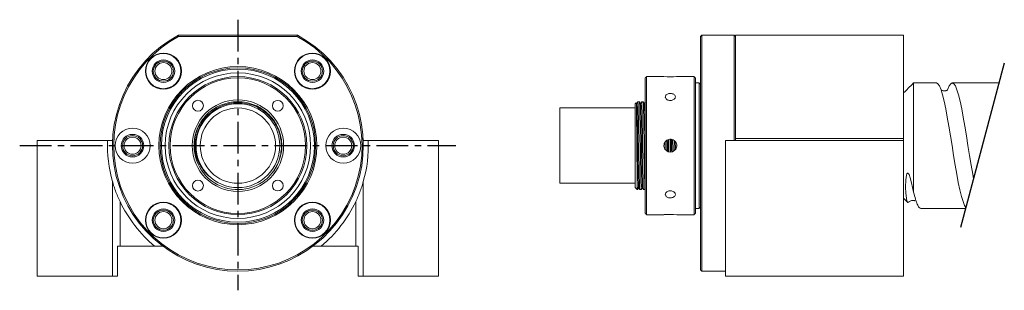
# Model space of a CAD drawing. Header units: millimetres. Extents: x 36 to 232, y 68 to 122.
import ezdxf

# ---------------------------------------------------------------- set-up
doc = ezdxf.new("R2010")
doc.units = ezdxf.units.MM
doc.linetypes.add('CENTER', pattern=[10.16, 6.35, -1.27, 1.27, -1.27])

msp = doc.modelspace()

# ---------------------------------------------------------------- linework, layer by layer
at = {"linetype": 'CENTER'}
for p, q in [((79.48, 122.37), (79.48, 68.47)), ((35.98, 97.28), (122.89, 97.28))]:
    msp.add_line(p, q, dxfattribs=at)
at = {"color": 7, "linetype": 'Continuous', "lineweight": 15}
for p, q in [((91.35, 119.28), (67.6, 119.28)), ((67.67, 119.03), (91.29, 119.03)), ((171.68, 119.03), (171.68, 72.53)), ((171.93, 119.28), (178.43, 119.28)), ((171.93, 119.28), (171.93, 72.28)), ((178.43, 119.28), (178.43, 98.28)), ((178.68, 119.28), (212.18, 119.28)), ((178.68, 98.69), (178.68, 119.28)), ((212.18, 98.69), (212.18, 119.28)), ((160.68, 83.78), (160.68, 110.78)), ((160.93, 111.03), (160.93, 83.53)), ((170.43, 83.53), (170.43, 111.03)), ((170.68, 110.78), (170.68, 83.78)), ((171.43, 84.78), (171.43, 109.78)), ((171.68, 109.53), (171.68, 85.03)), ((214.18, 109.78), (214.18, 87.99)), ((143.68, 104.78), (143.68, 89.78)), ((158.68, 88.93), (158.68, 105.63)), ((39.48, 98.28), (53.5, 98.28)), ((39.48, 71.28), (39.48, 98.28)), ((54.43, 98.28), (53.5, 98.28)), ((105.46, 98.28), (104.52, 98.28)), ((105.46, 98.28), (119.48, 98.28)), ((119.48, 98.28), (119.48, 71.28)), ((176.68, 98.28), (212.18, 98.28)), ((176.68, 98.28), (176.68, 71.28)), ((212.18, 98.69), (178.68, 98.69)), ((178.68, 98.69), (178.68, 98.28)), ((212.18, 98.28), (212.18, 98.69)), ((212.18, 71.28), (212.18, 98.28)), ((54.48, 90.14), (54.48, 71.28)), ((104.48, 71.28), (104.48, 90.14)), ((159.08, 90.06), (159.08, 88.53)), ((55.98, 86.15), (55.98, 77.28)), ((102.98, 77.28), (102.98, 86.15)), ((55.48, 77.28), (55.98, 77.28)), ((55.48, 71.28), (55.48, 77.28)), ((62.86, 77.28), (55.98, 77.28)), ((62.86, 77.28), (64.48, 77.28)), ((94.48, 77.28), (96.09, 77.28)), ((102.98, 77.28), (96.09, 77.28)), ((102.98, 77.28), (103.48, 77.28)), ((103.48, 77.28), (103.48, 71.28)), ((212.18, 72.28), (212.18, 77.28)), ((212.18, 71.28), (212.18, 77.28)), ((54.48, 71.28), (39.48, 71.28)), ((55.48, 71.28), (54.48, 71.28)), ((104.48, 71.28), (103.48, 71.28)), ((119.48, 71.28), (104.48, 71.28)), ((176.68, 71.28), (212.18, 71.28))]:
    msp.add_line(p, q, dxfattribs=at)
msp.add_line((232.26, 113.69), (223.54, 80.96))
at = {"color": 7, "linetype": 'Continuous', "lineweight": 15, "flags": 128}
for points in [[(224.62, 84.99), (224.34, 85.39), (224.04, 86.14), (223.72, 87.17), (223.4, 88.45), (223.09, 89.93), (222.79, 91.59), (222.47, 93.42), (222.15, 95.34), (221.84, 97.28), (221.54, 99.22), (221.22, 101.14), (220.9, 102.96), (220.59, 104.63), (220.29, 106.11), (219.97, 107.39), (219.65, 108.42), (219.34, 109.17), (219.04, 109.62), (218.72, 109.78), (218.72, 109.78)], [(220.93, 108.31), (220.96, 108.42), (221.27, 109.17), (221.57, 109.62), (221.89, 109.78), (222.21, 109.62), (222.52, 109.17), (222.82, 108.42), (223.14, 107.39), (223.46, 106.11), (223.77, 104.63), (224.07, 102.96), (224.39, 101.14), (224.71, 99.22), (225.02, 97.28), (225.32, 95.34), (225.64, 93.42), (225.96, 91.59), (226.13, 90.68)], [(213.31, 86.19), (213.24, 86.03), (213.04, 85.93), (212.86, 86.23), (212.73, 86.85), (212.64, 87.81), (212.59, 89.03), (212.64, 90.5), (212.76, 91.38), (212.85, 91.65), (212.9, 91.73), (212.96, 91.8), (213.01, 91.81), (213.06, 91.79), (213.11, 91.76), (213.17, 91.68), (213.27, 91.51), (213.51, 90.88), (213.77, 89.9), (213.98, 88.94), (214.18, 87.99), (214.18, 87.99)]]:
    msp.add_lwpolyline(points, dxfattribs=at)
at = {"color": 7, "linetype": 'Continuous', "lineweight": 15}
for centre, radius in [((64.63, 112.13), 3.6), ((64.63, 112.13), 3.5), ((64.63, 112.13), 2.25), ((64.63, 112.13), 2.01), ((94.33, 112.13), 3.6), ((94.33, 112.13), 3.5), ((94.33, 112.13), 2.25), ((94.33, 112.13), 2.01), ((64.63, 112.13), 1.7), ((79.48, 97.28), 15.75), ((79.48, 97.28), 15.5), ((79.48, 97.28), 15.25), ((94.33, 112.13), 1.7), ((79.48, 97.28), 14.5), ((79.48, 97.28), 13.75), ((79.48, 97.28), 13.5), ((79.48, 97.28), 9.12), ((71.52, 105.23), 1.08), ((87.43, 105.23), 1.07), ((79.48, 97.28), 8.35), ((79.48, 97.28), 7.5), ((58.48, 97.28), 3.5), ((100.48, 97.28), 3.5), ((58.48, 97.28), 2.25), ((58.48, 97.28), 2.01), ((58.48, 97.28), 1.7), ((100.48, 97.28), 2.25), ((100.48, 97.28), 2.01), ((100.48, 97.28), 1.7), ((71.52, 89.32), 1.08), ((87.43, 89.32), 1.07), ((64.63, 82.43), 3.6), ((64.63, 82.43), 3.5), ((64.63, 82.43), 2.25), ((64.63, 82.43), 2.01), ((94.33, 82.43), 3.6), ((94.33, 82.43), 3.5), ((94.33, 82.43), 2.25), ((94.33, 82.43), 2.01), ((64.63, 82.43), 1.7), ((94.33, 82.43), 1.7)]:
    msp.add_circle(centre, radius, dxfattribs=at)
for centre, radius, start, end in [((79.48, 97.28), 25, 118.3576, 61.6424), ((79.48, 97.28), 24.75, 118.5035, 61.4965), ((165.68, 124.75), 13.78, 264.6902, 275.244), ((79.48, 97.28), 8.75, 151.8367, 304.4022), ((79.48, 97.28), 26, 177.7958, 195.9424), ((53.02, 98.78), 1.5, 340.5288, 356.7551), ((105.93, 98.78), 1.5, 183.2449, 199.4712), ((79.48, 97.28), 26, 344.0576, 2.2042), ((79.48, 97.28), 26, 205.3317, 230.2849), ((79.48, 97.28), 26, 309.7151, 334.6683), ((165.68, 69.81), 13.78, 84.6902, 95.244)]:
    msp.add_arc(centre, radius, start, end, dxfattribs=at)
for points, degree in [([(67.6, 119.28), (67.62, 119.2), (67.65, 119.11), (67.67, 119.03)], 3), ([(91.29, 119.03), (91.31, 119.11), (91.33, 119.2), (91.35, 119.28)], 3), ([(171.68, 119.03), (171.77, 119.11), (171.85, 119.2), (171.93, 119.28)], 3), ([(178.43, 119.28), (178.52, 119.2), (178.6, 119.11), (178.68, 119.03)], 3), ([(160.93, 111.03), (160.68, 110.78)], 1), ([(164.41, 111.03), (160.93, 111.03)], 1), ([(170.43, 111.03), (166.94, 111.03)], 1), ([(170.68, 110.78), (170.43, 111.03)], 1), ([(171.43, 109.78), (170.68, 109.78)], 1), ([(171.68, 109.53), (171.43, 109.78)], 1), ([(214.18, 109.78), (212.18, 107.78)], 1), ([(218.72, 109.78), (214.18, 109.78)], 1), ([(231.22, 109.78), (221.89, 109.78)], 1), ([(159.53, 106.03), (159.21, 106.03)], 1), ([(160.28, 106.03), (159.96, 106.03)], 1), ([(158.68, 104.78), (143.68, 104.78)], 1), ([(158.88, 105.83), (158.68, 105.63)], 1), ([(159, 105.65), (158.9, 105.82)], 1), ([(143.68, 89.78), (158.68, 89.78)], 1), ([(158.68, 88.93), (159.08, 88.53)], 1), ([(159.08, 88.53), (159.15, 88.53)], 1), ([(159.58, 88.53), (159.9, 88.53)], 1), ([(160.33, 88.53), (160.65, 88.53)], 1), ([(212.18, 86.78), (212.98, 85.98)], 1), ([(170.68, 84.78), (171.43, 84.78)], 1), ([(171.43, 84.78), (171.68, 85.03)], 1), ([(215.64, 84.78), (224.56, 84.78)], 1), ([(160.68, 83.78), (160.93, 83.53)], 1), ([(160.93, 83.53), (164.42, 83.53)], 1), ([(166.96, 83.53), (170.43, 83.53)], 1), ([(170.43, 83.53), (170.68, 83.78)], 1), ([(171.68, 72.53), (171.93, 72.28)], 1), ([(171.93, 72.28), (176.68, 72.28)], 1)]:
    msp.add_open_spline(points, degree=degree, dxfattribs=at)
for points, knots in [([(220.91, 108.32), (220.91, 108.32), (220.91, 108.35), (220.86, 108.31), (220.72, 108.26), (220.46, 108.19), (220.24, 108.19), (219.96, 108.23), (219.69, 108.35), (219.62, 108.41), (219.61, 108.4), (219.61, 108.39)], [0, 0, 0, 0, 0.008914, 0.166954, 0.294961, 0.412353, 0.518283, 0.649492, 0.761349, 0.906231, 1, 1, 1, 1]), ([(71.55, 100.91), (71.75, 101.34), (72.21, 102.28), (73.27, 103.52), (74.59, 104.61), (76.09, 105.41), (77.74, 105.91), (79.48, 106.09), (81.22, 105.91), (82.86, 105.41), (84.36, 104.6), (85.69, 103.52), (86.8, 102.18), (87.62, 100.63), (88.12, 98.98), (88.28, 97.28), (88.12, 95.58), (87.61, 93.93), (86.96, 92.61), (86.37, 91.94), (86.18, 91.72)], [0, 0, 0, 0, 0.047199, 0.105775, 0.162836, 0.218647, 0.27633, 0.335166, 0.394003, 0.451686, 0.507497, 0.564558, 0.623134, 0.682102, 0.740292, 0.796624, 0.852956, 0.911146, 0.970114, 1, 1, 1, 1]), ([(71.55, 100.91), (71.75, 101.34), (72.21, 102.28), (73.27, 103.52), (74.59, 104.61), (76.09, 105.41), (77.74, 105.91), (79.48, 106.09), (81.22, 105.91), (82.86, 105.41), (84.36, 104.6), (85.69, 103.52), (86.8, 102.18), (87.62, 100.63), (88.12, 98.98), (88.28, 97.28), (88.12, 95.58), (87.61, 93.93), (86.96, 92.61), (86.37, 91.94), (86.18, 91.72)], [0, 0, 0, 0, 0.0471985, 0.1057746, 0.1628356, 0.2186474, 0.2763301, 0.3351665, 0.3940029, 0.4516856, 0.5074974, 0.5645584, 0.6231345, 0.6821019, 0.7402917, 0.7966241, 0.8529565, 0.9111463, 0.9701138, 1, 1, 1, 1]), ([(71.76, 101.41), (71.99, 101.79), (72.43, 102.53), (73.39, 103.62), (74.59, 104.6), (76.09, 105.41), (77.74, 105.91), (79.48, 106.09), (81.22, 105.91), (82.86, 105.41), (84.36, 104.6), (85.69, 103.52), (86.8, 102.18), (87.62, 100.63), (88.12, 98.97), (88.26, 97.29), (88.22, 96.13), (88.06, 95.58), (88.05, 95.56)], [0, 0, 0, 0, 0.052654, 0.104848, 0.173045, 0.239749, 0.308688, 0.379007, 0.449326, 0.518265, 0.584969, 0.653166, 0.723173, 0.793648, 0.863194, 0.93052, 0.997846, 1, 1, 1, 1]), ([(159.21, 106.03), (159.17, 105.96), (159.1, 105.84), (159.03, 105.72), (158.99, 105.66)], [0, 0, 0, 0, 0.507566, 1, 1, 1, 1]), ([(159.21, 106.01), (159.21, 106.02), (159.22, 106.09), (159.23, 105.89), (159.26, 105.41), (159.28, 104.6), (159.3, 103.52), (159.33, 102.18), (159.35, 100.63), (159.38, 98.98), (159.4, 97.28), (159.42, 95.58), (159.44, 93.92), (159.47, 92.38), (159.49, 91.03), (159.52, 89.95), (159.54, 89.15), (159.56, 88.63), (159.58, 88.56), (159.58, 88.53)], [0, 0, 0, 0, 0.0078474, 0.0710978, 0.1331078, 0.1931066, 0.2544484, 0.3174188, 0.38081, 0.4433653, 0.5039237, 0.5644821, 0.6270374, 0.6904286, 0.7533991, 0.8147408, 0.8747396, 0.9367497, 1, 1, 1, 1]), ([(159.75, 105.65), (159.71, 105.71), (159.64, 105.84), (159.57, 105.96), (159.53, 106.03)], [0, 0, 0, 0, 0.499999, 1, 1, 1, 1]), ([(159.9, 88.55), (159.9, 88.54), (159.89, 88.47), (159.88, 88.67), (159.85, 89.15), (159.83, 89.96), (159.81, 91.03), (159.78, 92.38), (159.76, 93.92), (159.74, 95.58), (159.71, 97.28), (159.69, 98.98), (159.67, 100.63), (159.64, 102.18), (159.62, 103.52), (159.6, 104.61), (159.58, 105.4), (159.55, 105.93), (159.53, 106), (159.53, 106.03)], [0, 0, 0, 0, 0.007849, 0.071099, 0.133109, 0.193108, 0.254449, 0.31742, 0.380811, 0.443366, 0.503924, 0.564483, 0.627038, 0.690429, 0.753399, 0.814741, 0.87474, 0.93675, 1, 1, 1, 1]), ([(159.96, 106.03), (159.92, 105.96), (159.85, 105.84), (159.78, 105.72), (159.74, 105.66)], [0, 0, 0, 0, 0.50757, 1, 1, 1, 1]), ([(159.96, 106.01), (159.96, 106.02), (159.97, 106.09), (159.98, 105.89), (160.01, 105.41), (160.03, 104.6), (160.05, 103.52), (160.08, 102.18), (160.1, 100.63), (160.13, 98.98), (160.15, 97.28), (160.17, 95.58), (160.19, 93.92), (160.22, 92.38), (160.24, 91.03), (160.27, 89.95), (160.29, 89.15), (160.31, 88.63), (160.33, 88.56), (160.33, 88.53)], [0, 0, 0, 0, 0.007849, 0.071099, 0.133109, 0.193108, 0.25445, 0.31742, 0.380811, 0.443366, 0.503925, 0.564483, 0.627038, 0.690429, 0.753399, 0.814741, 0.87474, 0.93675, 1, 1, 1, 1]), ([(160.5, 105.65), (160.46, 105.71), (160.39, 105.84), (160.32, 105.96), (160.28, 106.03)], [0, 0, 0, 0, 0.4999981, 1, 1, 1, 1]), ([(160.65, 88.55), (160.65, 88.54), (160.64, 88.47), (160.63, 88.67), (160.6, 89.15), (160.58, 89.96), (160.56, 91.03), (160.53, 92.38), (160.51, 93.92), (160.49, 95.58), (160.46, 97.28), (160.44, 98.98), (160.42, 100.63), (160.39, 102.18), (160.37, 103.52), (160.35, 104.61), (160.33, 105.4), (160.3, 105.93), (160.28, 106), (160.28, 106.03)], [0, 0, 0, 0, 0.00785, 0.0711, 0.13311, 0.193109, 0.254451, 0.317421, 0.380812, 0.443367, 0.503925, 0.564483, 0.627038, 0.69043, 0.7534, 0.814741, 0.87474, 0.93675, 1, 1, 1, 1]), ([(160.71, 106.03), (160.67, 105.96), (160.6, 105.84), (160.53, 105.72), (160.49, 105.66)], [0, 0, 0, 0, 0.507566, 1, 1, 1, 1]), ([(165.68, 106.27), (165.57, 106.28), (165.34, 106.29), (165.04, 106.42), (164.82, 106.61), (164.69, 106.84), (164.67, 107.08), (164.76, 107.31), (164.96, 107.5), (165.24, 107.63), (165.57, 107.69), (165.91, 107.68), (166.23, 107.59), (166.48, 107.44), (166.64, 107.23), (166.7, 107), (166.64, 106.76), (166.47, 106.54), (166.22, 106.37), (165.94, 106.28), (165.75, 106.27), (165.68, 106.27)], [0, 0, 0, 0, 0.053592, 0.10718, 0.160858, 0.214594, 0.268233, 0.321772, 0.375363, 0.429077, 0.482794, 0.536389, 0.589926, 0.643561, 0.697296, 0.750978, 0.804536, 0.858093, 0.911773, 0.965509, 1, 1, 1, 1]), ([(84.42, 90.06), (84.7, 90.27), (85.25, 90.68), (86.08, 91.52), (86.86, 92.57), (87.53, 93.86), (87.97, 95.25), (88.18, 96.69), (88.14, 98.13), (87.87, 99.55), (87.37, 100.9), (86.65, 102.15), (85.74, 103.26), (84.65, 104.21), (83.43, 104.96), (82.1, 105.49), (80.7, 105.8), (79.28, 105.87), (77.86, 105.71), (76.49, 105.31), (75.21, 104.69), (74.05, 103.88), (73.04, 102.88), (72.21, 101.73), (71.59, 100.46), (71.18, 99.11), (71.01, 97.71), (71.06, 96.3), (71.35, 94.93), (71.87, 93.63), (72.65, 92.3), (73.39, 91.54), (73.81, 91.11)], [0, 0, 0, 0, 0.024485, 0.048969, 0.083225, 0.117482, 0.151738, 0.185995, 0.220065, 0.25401, 0.287955, 0.3219, 0.355845, 0.38979, 0.423643, 0.457276, 0.49091, 0.524543, 0.558177, 0.59181, 0.625444, 0.658767, 0.692089, 0.725411, 0.758733, 0.792055, 0.825377, 0.858481, 0.891492, 0.924502, 0.957513, 1, 1, 1, 1]), ([(159.08, 90.06), (159.08, 90.27), (159.07, 90.68), (159.06, 91.52), (159.05, 92.57), (159.04, 93.86), (159.02, 95.25), (159.01, 96.69), (159, 98.13), (158.99, 99.55), (158.97, 100.9), (158.96, 102.15), (158.95, 103.26), (158.94, 104.21), (158.92, 104.96), (158.91, 105.49), (158.9, 105.8), (158.89, 105.81), (158.89, 105.82)], [0, 0, 0, 0, 0.047098, 0.094196, 0.16009, 0.225985, 0.29188, 0.357775, 0.423312, 0.488608, 0.553904, 0.619199, 0.684495, 0.749791, 0.814909, 0.879605, 0.944302, 1, 1, 1, 1]), ([(159, 105.63), (159, 105.6), (159.02, 105.54), (159.04, 105.05), (159.06, 104.29), (159.09, 103.26), (159.11, 101.97), (159.13, 100.49), (159.16, 98.9), (159.18, 97.28), (159.2, 95.66), (159.23, 94.07), (159.25, 92.59), (159.28, 91.3), (159.3, 90.27), (159.32, 89.5), (159.34, 89.02), (159.36, 88.95), (159.36, 88.93)], [0, 0, 0, 0, 0.056533, 0.120068, 0.181542, 0.244392, 0.30891, 0.37386, 0.437953, 0.500001, 0.562048, 0.626141, 0.691091, 0.75561, 0.818459, 0.879933, 0.943468, 1, 1, 1, 1]), ([(159.75, 105.63), (159.75, 105.6), (159.77, 105.54), (159.79, 105.05), (159.81, 104.29), (159.84, 103.26), (159.86, 101.97), (159.88, 100.49), (159.91, 98.9), (159.93, 97.28), (159.95, 95.66), (159.98, 94.07), (160, 92.59), (160.03, 91.3), (160.05, 90.27), (160.07, 89.5), (160.09, 89.02), (160.11, 88.95), (160.11, 88.93)], [0, 0, 0, 0, 0.056535, 0.1200694, 0.181543, 0.2443927, 0.3089111, 0.3738606, 0.4379536, 0.5000007, 0.5620477, 0.6261407, 0.6910902, 0.7556087, 0.8184583, 0.8799319, 0.9434663, 1, 1, 1, 1]), ([(160.5, 105.63), (160.5, 105.6), (160.52, 105.54), (160.54, 105.05), (160.56, 104.29), (160.59, 103.26), (160.61, 101.97), (160.63, 100.49), (160.66, 98.9), (160.67, 97.81), (160.68, 97.28)], [0, 0, 0, 0, 0.113067, 0.240136, 0.363083, 0.488783, 0.61782, 0.747719, 0.875906, 1, 1, 1, 1]), ([(73.81, 91.11), (73.56, 91.34), (73.05, 91.81), (72.41, 92.62), (71.79, 93.61), (71.28, 94.79), (70.93, 96.16), (70.82, 97.57), (70.95, 99.07), (71.29, 100.37), (71.64, 101.15), (71.76, 101.41)], [0, 0, 0, 0, 0.091539, 0.183078, 0.274617, 0.399044, 0.52347, 0.647896, 0.772294, 0.923864, 1, 1, 1, 1]), ([(164.41, 97.28), (164.42, 97.42), (164.45, 97.71), (164.67, 98.09), (164.99, 98.38), (165.39, 98.55), (165.83, 98.57), (166.25, 98.45), (166.6, 98.2), (166.85, 97.84), (166.97, 97.42), (166.95, 96.99), (166.78, 96.59), (166.49, 96.26), (166.11, 96.05), (165.68, 95.98), (165.25, 96.05), (164.87, 96.27), (164.58, 96.59), (164.43, 96.95), (164.41, 97.19), (164.41, 97.28)], [0, 0, 0, 0, 0.053532, 0.107058, 0.160728, 0.214494, 0.268103, 0.321547, 0.375076, 0.428806, 0.482541, 0.536078, 0.589522, 0.643121, 0.696885, 0.750564, 0.804041, 0.857514, 0.911187, 0.964952, 1, 1, 1, 1]), ([(164.98, 96.23), (164.97, 96.58), (164.96, 97.27), (164.96, 97.97), (164.95, 98.31)], [0, 0, 0, 0, 0.50338, 1, 1, 1, 1]), ([(165.16, 98.43), (165.17, 98.04), (165.18, 97.27), (165.19, 96.5), (165.2, 96.11)], [0, 0, 0, 0, 0.495157, 1, 1, 1, 1]), ([(165.38, 98.52), (165.39, 98.1), (165.4, 97.28), (165.41, 96.46), (165.41, 96.05)], [0, 0, 0, 0, 0.501369, 1, 1, 1, 1]), ([(165.73, 96.01), (165.73, 96.44), (165.71, 97.28), (165.7, 98.12), (165.7, 98.54)], [0, 0, 0, 0, 0.501205, 1, 1, 1, 1]), ([(165.91, 98.52), (165.92, 98.11), (165.93, 97.28), (165.94, 96.46), (165.95, 96.05)], [0, 0, 0, 0, 0.502312, 1, 1, 1, 1]), ([(166.13, 98.46), (166.14, 98.06), (166.15, 97.28), (166.16, 96.5), (166.16, 96.11)], [0, 0, 0, 0, 0.501854, 1, 1, 1, 1]), ([(166.48, 96.28), (166.47, 96.62), (166.46, 97.28), (166.46, 97.94), (166.45, 98.27)], [0, 0, 0, 0, 0.499989, 1, 1, 1, 1]), ([(164.64, 97.99), (164.64, 97.75), (164.65, 97.27), (164.65, 96.79), (164.66, 96.54)], [0, 0, 0, 0, 0.490324, 1, 1, 1, 1]), ([(166.67, 98.06), (166.67, 97.8), (166.68, 97.29), (166.69, 96.77), (166.69, 96.52)], [0, 0, 0, 0, 0.507034, 1, 1, 1, 1]), ([(54.48, 90.14), (54.48, 90.14), (54.49, 90.1), (54.51, 90.02), (54.52, 89.99), (54.54, 89.92), (54.55, 89.89), (54.58, 89.77), (54.61, 89.69), (54.66, 89.53), (54.68, 89.45), (54.77, 89.19), (54.82, 89.02), (54.94, 88.67), (55.01, 88.49), (55.21, 87.95), (55.35, 87.59), (55.65, 86.87), (55.81, 86.51), (55.98, 86.15)], [0, 0, 0, 0, 0.0625, 0.0625, 0.09375, 0.09375, 0.125, 0.125, 0.1875, 0.1875, 0.25, 0.25, 0.375, 0.375, 0.5, 0.5, 0.75, 0.75, 1, 1, 1, 1]), ([(102.98, 86.15), (103.15, 86.51), (103.31, 86.87), (103.61, 87.59), (103.75, 87.95), (103.95, 88.48), (104.01, 88.66), (104.13, 89.02), (104.19, 89.19), (104.27, 89.45), (104.3, 89.53), (104.35, 89.7), (104.37, 89.78), (104.42, 89.92), (104.44, 89.99), (104.46, 90.07), (104.47, 90.1), (104.47, 90.13), (104.48, 90.14), (104.48, 90.14)], [0, 0, 0, 0, 0.25, 0.25, 0.5, 0.5, 0.625, 0.625, 0.75, 0.75, 0.8125, 0.8125, 0.875, 0.875, 0.9375, 0.9375, 0.96875, 0.96875, 1, 1, 1, 1]), ([(159.15, 88.55), (159.15, 88.54), (159.14, 88.47), (159.13, 88.68), (159.1, 89.16), (159.09, 89.76), (159.08, 90.06)], [0, 0, 0, 0, 0.039756, 0.36773, 0.688969, 1, 1, 1, 1]), ([(159.15, 88.53), (159.19, 88.59), (159.26, 88.72), (159.33, 88.84), (159.37, 88.9)], [0, 0, 0, 0, 0.507568, 1, 1, 1, 1]), ([(159.36, 88.91), (159.4, 88.84), (159.47, 88.72), (159.55, 88.59), (159.58, 88.53)], [0, 0, 0, 0, 0.499999, 1, 1, 1, 1]), ([(159.9, 88.53), (159.94, 88.59), (160.01, 88.72), (160.08, 88.84), (160.12, 88.9)], [0, 0, 0, 0, 0.507567, 1, 1, 1, 1]), ([(160.11, 88.91), (160.15, 88.84), (160.22, 88.72), (160.3, 88.59), (160.33, 88.53)], [0, 0, 0, 0, 0.4999972, 1, 1, 1, 1]), ([(165.68, 86.87), (165.57, 86.88), (165.34, 86.9), (165.04, 87.01), (164.82, 87.18), (164.69, 87.4), (164.67, 87.64), (164.76, 87.87), (164.96, 88.08), (165.24, 88.23), (165.57, 88.3), (165.91, 88.28), (166.23, 88.18), (166.48, 88.01), (166.64, 87.79), (166.7, 87.55), (166.64, 87.32), (166.47, 87.11), (166.22, 86.96), (165.94, 86.89), (165.75, 86.88), (165.68, 86.87)], [0, 0, 0, 0, 0.053592, 0.10718, 0.160858, 0.214594, 0.268233, 0.321772, 0.375363, 0.429077, 0.482794, 0.536389, 0.589926, 0.643561, 0.697296, 0.750978, 0.804536, 0.858093, 0.911773, 0.965509, 1, 1, 1, 1]), ([(213.35, 86.16), (213.36, 86.16), (213.36, 86.15), (213.59, 86.3), (213.84, 86.35), (214.02, 86.37), (214.2, 86.36), (214.32, 86.34), (214.5, 86.29), (214.52, 86.28), (214.52, 86.3), (214.52, 86.3)], [0, 0, 0, 0, 0.121671, 0.34275, 0.499256, 0.593029, 0.661792, 0.758982, 0.836729, 0.976388, 1, 1, 1, 1]), ([(214.18, 87.99), (214.31, 87.51), (214.55, 86.54), (214.92, 85.55), (215.27, 84.9), (215.52, 84.82), (215.64, 84.78)], [0, 0, 0, 0, 0.2516992, 0.5014867, 0.748849, 1, 1, 1, 1])]:
    msp.add_open_spline(points, degree=3, knots=knots, dxfattribs=at)

doc.saveas('drawing.dxf')
